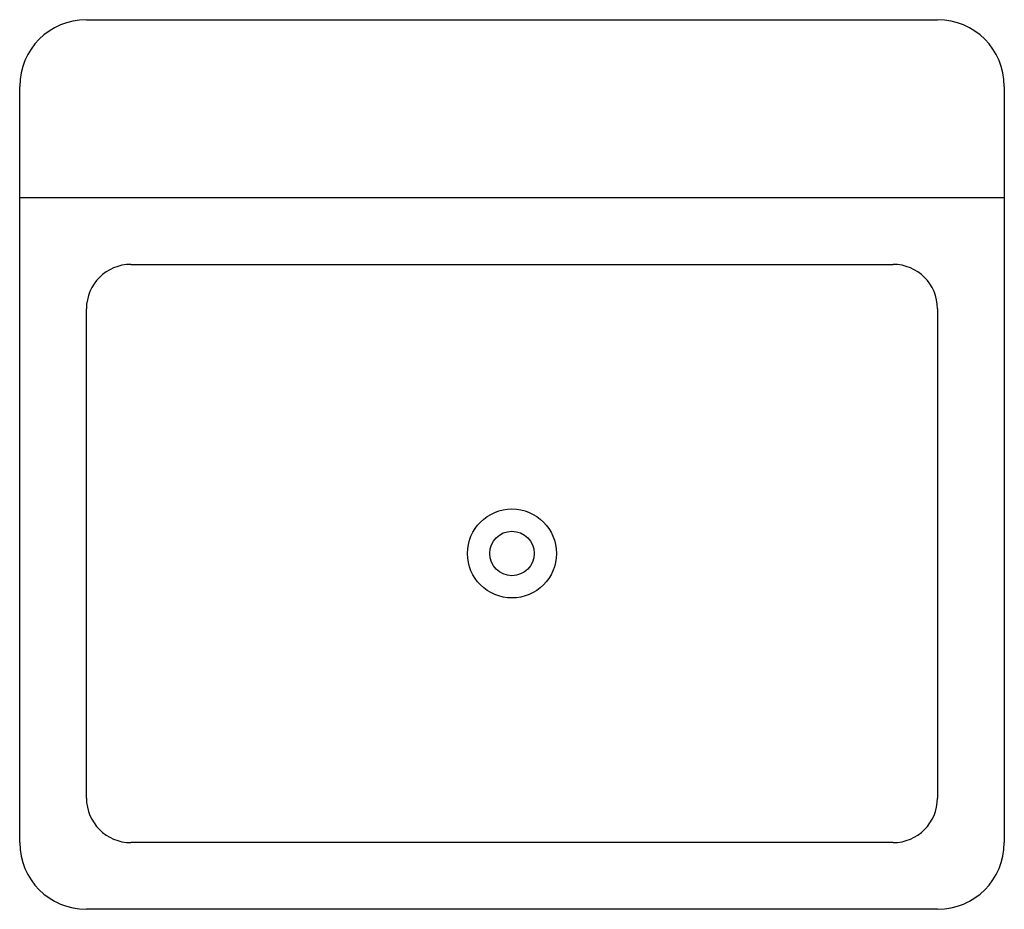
# Model space of a CAD drawing. Header units: millimetres. Extents: x 629 to 1191, y -461 to 47.
import ezdxf

# ---------------------------------------------------------------- set-up
doc = ezdxf.new("R2010")
doc.units = ezdxf.units.MM

# ---------------------------------------------------------------- blocks, each defined once
blk = doc.blocks.new('*U2')
blk.add_line((-281, 406.4), (281, 406.4))
for points in [[(-242.9, 508), (242.9, 508)], [(-281, 38.1), (-281, 469.9)], [(281, 469.9), (281, 38.1)], [(-217.5, 368.3), (217.5, 368.3)], [(-242.9, 63.5), (-242.9, 342.9)], [(242.9, 342.9), (242.9, 63.5)], [(217.5, 38.1), (-217.5, 38.1)], [(242.9, 0), (-242.9, 0)]]:
    blk.add_lwpolyline(points)
for radius in [25.4, 12.7]:
    blk.add_circle((0, 203.2), radius)
for centre, radius, start, end in [((-242.9, 469.9), 38.1, 90, 180), ((242.9, 469.9), 38.1, 0, 90), ((-217.5, 342.9), 25.4, 90, 180), ((217.5, 342.9), 25.4, 0, 90), ((-217.5, 63.5), 25.4, 180, 270), ((217.5, 63.5), 25.4, 270, 0), ((-242.9, 38.1), 38.1, 180, 270), ((242.9, 38.1), 38.1, 270, 0)]:
    blk.add_arc(centre, radius, start, end)

msp = doc.modelspace()

# ---------------------------------------------------------------- block references
msp.add_blockref('*U2', (909.91, -460.91))

doc.saveas('drawing.dxf')
